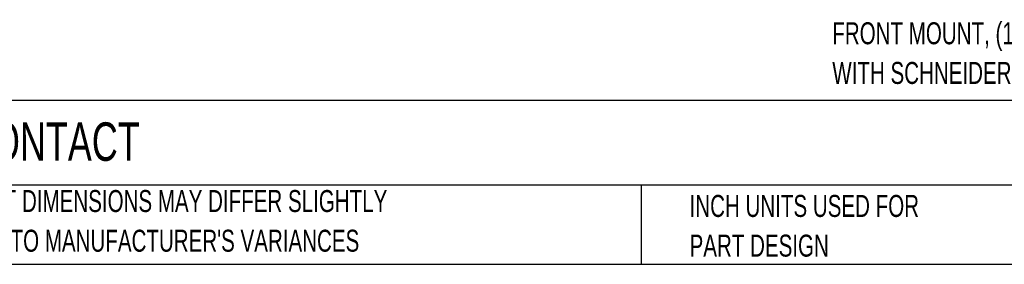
# Model space of a CAD drawing. Header units: inches. Extents: x 0.2 to 10.8, y 0.2 to 8.2.
# Tile 2 of 14: x 2.391 to 6.129, y 0.25 to 1.177. Entities that reach past the tile are written whole.
import ezdxf

# ---------------------------------------------------------------- set-up
doc = ezdxf.new("R2010")
doc.units = ezdxf.units.IN
doc.header["$MEASUREMENT"] = 0
doc.layers.add('TEXT', color=140, linetype='Continuous', lineweight=25)
doc.styles.add('SLDTEXTSTYLE0', font='TXT', dxfattribs={"width": 0.7})

# ---------------------------------------------------------------- blocks, each defined once
blk = doc.blocks.new('SW_NOTE_0')
at = {"layer": 'TEXT', "color": 0, "char_height": 0.083333, "attachment_point": 1, "style": 'SLDTEXTSTYLE0'}
for s, insert in [('FRONT MOUNT, (1) N.O./(1) N.C. CONTACT(s), 1A @ 300 VAC, SCREW TERMINAL. FOR USE', (0, 0.1074)), ('WITH SCHNEIDER ELECTRIC GP2E01 TO GP2E32 MANUAL MOTOR PROTECTORS.', (0, -0.0431))]:
    blk.add_mtext(s, dxfattribs=dict(at, insert=insert))
blk = doc.blocks.new('SW_NOTE_0_3')
at = {"layer": 'TEXT', "color": 0, "char_height": 0.083333, "attachment_point": 1, "style": 'SLDTEXTSTYLE0'}
for s, insert in [('PART DIMENSIONS MAY DIFFER SLIGHTLY', (0, 0.1074)), ("DUE TO MANUFACTURER'S VARIANCES", (0, -0.0431))]:
    blk.add_mtext(s, dxfattribs=dict(at, insert=insert))
blk = doc.blocks.new('SW_NOTE_0_6')
at = {"layer": 'TEXT', "color": 0, "char_height": 0.083333, "attachment_point": 1, "style": 'SLDTEXTSTYLE0'}
for s, insert in [('INCH UNITS USED FOR', (0, 0.1074)), ('PART DESIGN', (0, -0.0431))]:
    blk.add_mtext(s, dxfattribs=dict(at, insert=insert))

msp = doc.modelspace()

# ---------------------------------------------------------------- linework, layer by layer
at = {"layer": 'TEXT'}
for p, q in [((10.75, 0.8711), (0.25, 0.8711)), ((10.75, 0.55), (0.25, 0.55)), ((4.7499, 0.55), (4.7499, 0.25)), ((0.25, 0.25), (10.75, 0.25))]:
    msp.add_line(p, q, dxfattribs=at)

# ---------------------------------------------------------------- block references
for name, p in [('SW_NOTE_0', (5.476, 1.0603)), ('SW_NOTE_0_3', (2.1701, 0.4241)), ('SW_NOTE_0_6', (4.9342, 0.4055))]:
    msp.add_blockref(name, p, dxfattribs=at)

# ---------------------------------------------------------------- texts
at = {"layer": 'TEXT', "insert": (0.3136, 0.7881), "char_height": 0.145833, "attachment_point": 1, "style": 'SLDTEXTSTYLE0'}
msp.add_mtext('SCHNEIDER ELECTRIC AUX CONTACT', dxfattribs=at)

doc.saveas('drawing.dxf')
